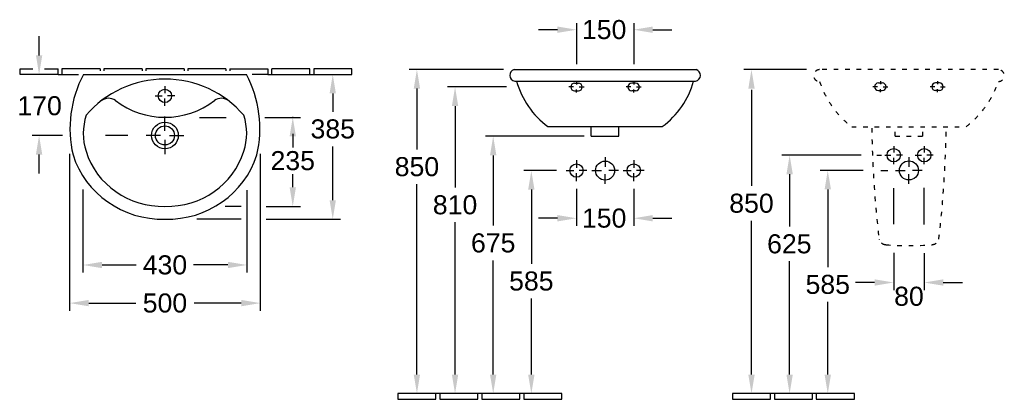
# Model space of a CAD drawing. Extents: x 159 to 2740, y 616 to 1612.
import ezdxf
from ezdxf.enums import TextEntityAlignment as Align

# ---------------------------------------------------------------- set-up
doc = ezdxf.new("R2010")
doc.units = 0
doc.linetypes.add('ACAD_ISO03W100', pattern=[30, 12, -18])
doc.linetypes.add('STRICHLINIEX2', pattern=[38.1, 25.4, -12.7])
for name, color, linetype in [('DRAUF', 6, 'CONTINUOUS'), ('DRAUF_Abfluss', 7, 'CONTINUOUS'), ('DRAUF_Bemassung', 7, 'CONTINUOUS'), ('DRAUF_Fliesen', 2, 'CONTINUOUS'), ('DRAUF_Hahnloch', 7, 'CONTINUOUS'), ('FRONT', 6, 'CONTINUOUS'), ('FRONT_Abfluss', 7, 'CONTINUOUS'), ('FRONT_Befestigung', 7, 'CONTINUOUS'), ('FRONT_Bemassung', 7, 'CONTINUOUS'), ('FRONT_Fliesen', 2, 'CONTINUOUS'), ('INST', 4, 'CONTINUOUS'), ('INST_Abfluss', 7, 'CONTINUOUS'), ('INST_Befestigung', 7, 'CONTINUOUS'), ('INST_Bemassung', 7, 'CONTINUOUS'), ('INST_Fliesen', 2, 'CONTINUOUS')]:
    doc.layers.add(name, color=color, linetype=linetype)
doc.styles.get("Standard").update_dxf_attribs({"font": 'ARIAL.TTF'})

msp = doc.modelspace()

# ---------------------------------------------------------------- linework, layer by layer
at = {"layer": 'DRAUF'}
msp.add_line((325.7, 1468.5), (753.1, 1468.5), dxfattribs=at)
at = {"layer": 'DRAUF', "color": 1, "linetype": 'Continuous'}
msp.add_circle((539.4, 1308.5), 35, dxfattribs=at)
at = {"layer": 'DRAUF'}
for centre, major_axis, start_param, end_param in [((615, 1326.7), (324.6, 0), 2.671018, 3.365176), ((463.8, 1326.7), (-324.6, 0), 2.91801, 3.612167), ((534.1, 1325.9), (246.1, 0), 3.434742, 4.733887), ((544.7, 1325.9), (-246.1, 0), 1.549298, 2.848444)]:
    msp.add_ellipse(centre, major_axis=major_axis, ratio=0.964, start_param=start_param, end_param=end_param, dxfattribs=at)
at = {"layer": 'DRAUF', "color": 5}
for centre, major_axis, start_param, end_param in [((539.4, 1199.4), (-266.3, 0), 3.824707, 5.600071), ((488.6, 1313.7), (-163.4, 0), -0.308455, 0.301186), ((590.3, 1313.7), (-163.4, 0), 2.840407, 3.450048), ((534, 1325.3), (210.4, 0), 3.43325, 4.737913), ((544.8, 1325.3), (210.4, 0), 4.686865, 5.991527)]:
    msp.add_ellipse(centre, major_axis=major_axis, ratio=0.964, start_param=start_param, end_param=end_param, dxfattribs=at)
at = {"layer": 'DRAUF', "color": 4}
for centre, major_axis, start_param, end_param in [((391.6, 1376.2), (-30.8, 0), 4.087863, 5.398831), ((539.4, 1554.9), (-206.3, 0), 0.890528, 2.251065), ((687.2, 1376.2), (30.8, 0), 0.884354, 2.195322)]:
    msp.add_ellipse(centre, major_axis=major_axis, ratio=0.964, start_param=start_param, end_param=end_param, dxfattribs=at)
at = {"layer": 'DRAUF_Abfluss', "color": 1, "linetype": 'Continuous', "ltscale": 0.4}
for p, q in [((539.4, 1320.5), (539.4, 1357.8)), ((527.4, 1308.5), (490.2, 1308.5)), ((539.4, 1296.6), (539.4, 1259.3)), ((551.4, 1308.5), (588.7, 1308.5))]:
    msp.add_line(p, q, dxfattribs=at)
at = {"layer": 'DRAUF_Abfluss', "color": 4, "linetype": 'Continuous'}
msp.add_circle((539.4, 1308.5), 25, dxfattribs=at)
at = {"layer": 'DRAUF_Bemassung', "linetype": 'ByBlock'}
for p, q in [((209.4, 1518.6), (209.4, 1568.6)), ((270.8, 1308.5), (190.9, 1308.5)), ((209.4, 1208.5), (209.4, 1258.5))]:
    msp.add_line(p, q, dxfattribs=at)
at = {"layer": 'DRAUF_Bemassung'}
for p, q in [((979.4, 1418.6), (979.4, 1370.8)), ((629.8, 1356), (699.9, 1356)), ((801.2, 1356), (894.5, 1356)), ((442.1, 1308.5), (383.6, 1308.5)), ((874.5, 1313.1), (874.5, 1277.1)), ((979.4, 1138.7), (979.4, 1279.7)), ((289.4, 1259.9), (289.4, 848.7)), ((789.4, 1259.9), (789.4, 848.7)), ((874.5, 1172.5), (874.5, 1207.1)), ((324.4, 1166.4), (324.4, 948.7)), ((754.4, 1165), (754.4, 948.7)), ((739.6, 1122.5), (697.7, 1122.5)), ((804.4, 1122.5), (894.5, 1122.5)), ((739.6, 1088.7), (622.8, 1088.7)), ((804.4, 1088.7), (999.4, 1088.7)), ((374.4, 968.7), (464.3, 968.7)), ((704.4, 968.7), (614.5, 968.7)), ((339.4, 868.7), (463.3, 868.7)), ((739.4, 868.7), (615.6, 868.7))]:
    msp.add_line(p, q, dxfattribs=at)
msp.add_point((874.5, 1356), dxfattribs=at)
at = {"layer": 'DRAUF_Bemassung', "linetype": 'ByBlock'}
for points in [[(201.1, 1518.6), (217.7, 1518.6), (209.4, 1468.6)], [(201.1, 1258.5), (217.7, 1258.5), (209.4, 1308.5)]]:
    msp.add_solid(points, dxfattribs=at)
at = {"layer": 'DRAUF_Bemassung'}
for points in [[(971.1, 1418.6), (987.7, 1418.6), (979.4, 1468.6)], [(866.2, 1306), (882.9, 1306), (874.5, 1356)], [(866.2, 1172.5), (882.9, 1172.5), (874.5, 1122.5)], [(971.1, 1138.7), (987.7, 1138.7), (979.4, 1088.7)], [(374.4, 977), (374.4, 960.4), (324.4, 968.7)], [(704.4, 977), (704.4, 960.4), (754.4, 968.7)], [(339.4, 877), (339.4, 860.4), (289.4, 868.7)], [(739.4, 877), (739.4, 860.4), (789.4, 868.7)]]:
    msp.add_solid(points, dxfattribs=at)
at = {"layer": 'DRAUF_Fliesen'}
for p, q in [((159.4, 1483.6), (193.4, 1483.6)), ((159.4, 1468.6), (159.4, 1483.6)), ((223.4, 1483.6), (259.4, 1483.6)), ((259.4, 1468.6), (259.4, 1483.6)), ((369.4, 1483.6), (269.4, 1483.6)), ((269.4, 1483.6), (269.4, 1468.6)), ((369.4, 1483.6), (369.4, 1477.7)), ((479.4, 1483.6), (379.4, 1483.6)), ((379.4, 1483.6), (379.4, 1477.7)), ((479.4, 1483.6), (479.4, 1477.7)), ((589.4, 1483.6), (489.4, 1483.6)), ((489.4, 1483.6), (489.4, 1477.7)), ((589.4, 1483.6), (589.4, 1477.7)), ((699.4, 1483.6), (599.4, 1483.6)), ((599.4, 1483.6), (599.4, 1477.7)), ((699.4, 1483.6), (699.4, 1477.7)), ((709.4, 1483.6), (809.4, 1483.6)), ((709.4, 1483.6), (709.4, 1477.7)), ((809.4, 1483.6), (809.4, 1468.6)), ((919.4, 1483.6), (819.4, 1483.6)), ((819.4, 1468.6), (819.4, 1483.6)), ((919.4, 1468.6), (919.4, 1483.6)), ((1029.4, 1483.6), (929.4, 1483.6)), ((929.4, 1483.6), (929.4, 1468.6)), ((1029.4, 1468.6), (1029.4, 1483.6)), ((259.4, 1468.6), (159.4, 1468.6)), ((259.4, 1468.6), (269.4, 1468.6)), ((269.4, 1468.6), (312.4, 1468.6)), ((809.4, 1468.6), (768.3, 1468.6)), ((809.4, 1468.6), (819.4, 1468.6)), ((819.4, 1468.6), (919.4, 1468.6)), ((919.4, 1468.6), (929.4, 1468.6)), ((929.4, 1468.6), (1029.4, 1468.6))]:
    msp.add_line(p, q, dxfattribs=at)
at = {"layer": 'DRAUF_Hahnloch', "color": 1, "linetype": 'Continuous'}
for p, q in [((539.4, 1438), (539.4, 1419.2)), ((513.6, 1412.2), (532.4, 1412.2)), ((539.4, 1386.3), (539.4, 1405.2)), ((565.3, 1412.2), (546.4, 1412.2))]:
    msp.add_line(p, q, dxfattribs=at)
at = {"layer": 'DRAUF_Hahnloch', "color": 2, "linetype": 'Continuous'}
msp.add_circle((539.4, 1412.2), 17.5, dxfattribs=at)
at = {"layer": 'FRONT'}
for p, q in [((1455.1, 1481.3), (1931.9, 1481.3)), ((1456.4, 1451), (1930.6, 1451)), ((1543.4, 1331.7), (1843.5, 1331.7))]:
    msp.add_line(p, q, dxfattribs=at)
at = {"layer": 'FRONT', "color": 4}
for p, q in [((1657.2, 1306.3), (1657.2, 1331.7)), ((1729.7, 1306.3), (1729.7, 1331.7)), ((1657.2, 1306.3), (1729.7, 1306.3))]:
    msp.add_line(p, q, dxfattribs=at)
at = {"layer": 'FRONT'}
for centre, radius, start, end in [((1459, 1466.3), 15.5, 104.6578, 260.3944), ((1928, 1466.3), 15.5, 279.6056, 75.3422), ((1677.3, 1511.7), 224.4, 195.709, 233.3612), ((1709.6, 1511.7), 224.4, 306.6388, 344.291)]:
    msp.add_arc(centre, radius, start, end, dxfattribs=at)
at = {"layer": 'FRONT_Abfluss', "color": 1, "linetype": 'Continuous'}
for p, q in [((1618.5, 1243.8), (1618.5, 1223.4)), ((1693.5, 1251.3), (1693.5, 1225.9)), ((1768.5, 1243.8), (1768.5, 1223.4)), ((1591, 1216.3), (1611.4, 1216.4)), ((1646, 1216.3), (1625.6, 1216.3)), ((1658.5, 1216.3), (1683.9, 1216.3)), ((1728.5, 1216.3), (1703, 1216.3)), ((1741, 1216.3), (1761.4, 1216.3)), ((1796, 1216.3), (1775.6, 1216.4)), ((1618.5, 1188.8), (1618.5, 1209.2)), ((1693.5, 1181.3), (1693.5, 1206.8)), ((1768.5, 1188.8), (1768.5, 1209.2))]:
    msp.add_line(p, q, dxfattribs=at)
at = {"layer": 'FRONT_Abfluss', "color": 4, "linetype": 'Continuous'}
msp.add_circle((1693.5, 1216.3), 25, dxfattribs=at)
at = {"layer": 'FRONT_Abfluss', "color": 2, "linetype": 'Continuous'}
for centre in [(1618.5, 1216.3), (1768.5, 1216.3)]:
    msp.add_circle(centre, 17.5, dxfattribs=at)
at = {"layer": 'FRONT_Befestigung', "color": 1, "linetype": 'Continuous'}
for p, q in [((1618.5, 1449.9), (1618.5, 1442)), ((1768.5, 1449.9), (1768.5, 1442)), ((1611, 1435.6), (1598.8, 1435.6)), ((1618.5, 1421.2), (1618.5, 1429.2)), ((1625.9, 1435.6), (1638.2, 1435.6)), ((1761, 1435.6), (1748.8, 1435.6)), ((1768.5, 1421.2), (1768.5, 1429.2)), ((1775.9, 1435.6), (1788.2, 1435.6))]:
    msp.add_line(p, q, dxfattribs=at)
at = {"layer": 'FRONT_Befestigung', "color": 7, "linetype": 'Continuous'}
for p, q in [((1613.5, 1445.6), (1623.5, 1445.6)), ((1613.5, 1425.6), (1623.5, 1425.6)), ((1773.5, 1445.6), (1763.5, 1445.6)), ((1773.5, 1425.6), (1763.5, 1425.6))]:
    msp.add_line(p, q, dxfattribs=at)
for centre, start, end in [((1613.5, 1435.6), 90, 270), ((1623.5, 1435.6), 270, 90), ((1763.5, 1435.6), 90, 270), ((1773.5, 1435.6), 270, 90)]:
    msp.add_arc(centre, 10, start, end, dxfattribs=at)
at = {"layer": 'FRONT_Bemassung', "linetype": 'ByBlock'}
for p, q in [((1618.5, 1603.2), (1618.5, 1495.2)), ((1768.5, 1602.9), (1768.5, 1495.5)), ((1568.5, 1585.8), (1518.5, 1585.8)), ((1818.5, 1585.8), (1868.5, 1585.8)), ((1618.5, 1168.8), (1618.5, 1071.3)), ((1768.5, 1168.5), (1768.5, 1071.3)), ((1568.5, 1091.3), (1518.5, 1091.3)), ((1818.5, 1091.3), (1868.5, 1091.3))]:
    msp.add_line(p, q, dxfattribs=at)
at = {"layer": 'FRONT_Bemassung'}
for p, q in [((1427.3, 1481.3), (1180.1, 1481.3)), ((1200.1, 1431.3), (1200.1, 1271.9)), ((1434.6, 1435.6), (1280.1, 1435.6)), ((1300.1, 1385.6), (1300.1, 1171.9)), ((1638.7, 1306.3), (1380.1, 1306.3)), ((1400.1, 1256.3), (1400.1, 1071.9)), ((1566, 1216.3), (1480.1, 1216.3)), ((1200.1, 681.3), (1200.1, 1180.8)), ((1500.1, 1166.3), (1500.1, 971.9)), ((1300.1, 681.3), (1300.1, 1080.8)), ((1400.1, 681.3), (1400.1, 980.8)), ((1500.1, 681.3), (1500.1, 880.8))]:
    msp.add_line(p, q, dxfattribs=at)
at = {"layer": 'FRONT_Bemassung', "linetype": 'ByBlock'}
for points in [[(1568.5, 1594.2), (1568.5, 1577.5), (1618.5, 1585.8)], [(1818.5, 1594.2), (1818.5, 1577.5), (1768.5, 1585.8)], [(1568.5, 1099.6), (1568.5, 1083), (1618.5, 1091.3)], [(1818.5, 1099.6), (1818.5, 1083), (1768.5, 1091.3)]]:
    msp.add_solid(points, dxfattribs=at)
at = {"layer": 'FRONT_Bemassung'}
for points in [[(1191.7, 1431.3), (1208.4, 1431.3), (1200.1, 1481.3)], [(1291.7, 1385.6), (1308.4, 1385.6), (1300.1, 1435.6)], [(1391.7, 1256.3), (1408.4, 1256.3), (1400.1, 1306.3)], [(1491.7, 1166.3), (1508.4, 1166.3), (1500.1, 1216.3)], [(1191.7, 681.3), (1208.4, 681.3), (1200.1, 631.3)], [(1291.7, 681.3), (1308.4, 681.3), (1300.1, 631.3)], [(1391.7, 681.3), (1408.4, 681.3), (1400.1, 631.3)], [(1491.7, 681.3), (1508.4, 681.3), (1500.1, 631.3)]]:
    msp.add_solid(points, dxfattribs=at)
at = {"layer": 'FRONT_Fliesen'}
for p, q in [((1150.1, 631.3), (1150.1, 616.3)), ((1250.1, 631.3), (1150.1, 631.3)), ((1250.1, 616.3), (1250.1, 631.3)), ((1260.1, 631.3), (1250.1, 631.3)), ((1260.1, 631.3), (1260.1, 616.3)), ((1360.1, 631.3), (1260.1, 631.3)), ((1360.1, 616.3), (1360.1, 631.3)), ((1370.1, 631.3), (1360.1, 631.3)), ((1366.5, 631.3), (1360.1, 631.3)), ((1370.1, 631.3), (1370.1, 616.3)), ((1470.1, 631.3), (1370.1, 631.3)), ((1470.1, 616.3), (1470.1, 631.3)), ((1480.1, 631.3), (1470.1, 631.3)), ((1476.5, 631.3), (1470.1, 631.3)), ((1480.1, 631.3), (1480.1, 616.3)), ((1580.1, 631.3), (1480.1, 631.3)), ((1580.1, 616.3), (1580.1, 631.3)), ((1150.1, 616.3), (1250.1, 616.3)), ((1260.1, 616.3), (1360.1, 616.3)), ((1370.1, 616.3), (1470.1, 616.3)), ((1480.1, 616.3), (1580.1, 616.3))]:
    msp.add_line(p, q, dxfattribs=at)
at = {"layer": 'INST', "color": 4, "linetype": 'ACAD_ISO03W100'}
for p, q in [((2453.9, 1306.3), (2453.9, 1322.7)), ((2526.4, 1306.3), (2526.4, 1322.7)), ((2453.9, 1306.3), (2526.4, 1306.3))]:
    msp.add_line(p, q, dxfattribs=at)
msp.add_lwpolyline([(2724.7, 1450, 0.997604), (2724.8, 1481.1), (2255.6, 1481.1, 0.997604), (2255.7, 1450, 0.14908), (2340.1, 1331.5), (2640.2, 1331.5, 0.14908)], format="xyb", close=True, dxfattribs=at)
for centre, radius, start, end in [((5242.8, 1369.9), 2850.5, 180.8423, 186.7128), ((-262.4, 1369.9), 2850.5, 353.2872, 359.1577), ((2490.2, 1810), 790.4, 265.6038, 274.3962), ((2549.6, 1041.3), 19.4, 273.379, 307.1643)]:
    msp.add_arc(centre, radius, start, end, dxfattribs=at)
at = {"layer": 'INST', "color": 4, "linetype": 'STRICHLINIEX2', "ltscale": 0.6}
for start, end in [(193.9747, 196.5352), (228.6193, 266.621)]:
    msp.add_arc((2430.7, 1041.3), 19.4, start, end, dxfattribs=at)
at = {"layer": 'INST_Abfluss', "color": 1, "linetype": 'Continuous'}
for p, q in [((2450.2, 1280.2), (2450.2, 1263.8)), ((2530.2, 1280.2), (2530.2, 1263.8)), ((2426.7, 1256.7), (2443.1, 1256.7)), ((2450.2, 1233.2), (2450.2, 1249.6)), ((2473.7, 1256.7), (2457.3, 1256.7)), ((2490.2, 1251.7), (2490.2, 1226.2)), ((2506.7, 1256.7), (2523.1, 1256.7)), ((2530.2, 1233.2), (2530.2, 1249.6)), ((2553.7, 1256.7), (2537.3, 1256.7)), ((2455.2, 1216.7), (2480.6, 1216.7)), ((2525.2, 1216.7), (2499.7, 1216.7)), ((2490.2, 1181.7), (2490.2, 1207.1))]:
    msp.add_line(p, q, dxfattribs=at)
at = {"layer": 'INST_Abfluss', "color": 2, "linetype": 'Continuous'}
for centre in [(2450.2, 1256.7), (2530.2, 1256.7)]:
    msp.add_circle(centre, 17.5, dxfattribs=at)
at = {"layer": 'INST_Abfluss', "color": 4, "linetype": 'Continuous'}
msp.add_circle((2490.2, 1216.7), 25, dxfattribs=at)
at = {"layer": 'INST_Befestigung', "color": 7, "linetype": 'Continuous'}
for p, q in [((2410.2, 1446.3), (2420.2, 1446.3)), ((2570.2, 1446.3), (2560.2, 1446.3)), ((2410.2, 1426.3), (2420.2, 1426.3)), ((2570.2, 1426.3), (2560.2, 1426.3))]:
    msp.add_line(p, q, dxfattribs=at)
at = {"layer": 'INST_Befestigung', "color": 1, "linetype": 'Continuous'}
for p, q in [((2415.2, 1450.7), (2415.2, 1442.7)), ((2565.2, 1450.7), (2565.2, 1442.7)), ((2407.8, 1436.3), (2395.5, 1436.3)), ((2415.2, 1422), (2415.2, 1429.9)), ((2422.6, 1436.3), (2434.9, 1436.3)), ((2557.8, 1436.3), (2545.5, 1436.3)), ((2565.2, 1422), (2565.2, 1429.9)), ((2572.6, 1436.3), (2584.9, 1436.3))]:
    msp.add_line(p, q, dxfattribs=at)
at = {"layer": 'INST_Befestigung', "color": 7, "linetype": 'Continuous'}
for centre, start, end in [((2410.2, 1436.3), 90, 270), ((2420.2, 1436.3), 270, 90), ((2560.2, 1436.3), 90, 270), ((2570.2, 1436.3), 270, 90)]:
    msp.add_arc(centre, 10, start, end, dxfattribs=at)
at = {"layer": 'INST_Bemassung'}
for p, q in [((2221.4, 1481.3), (2057.3, 1481.3)), ((2077.3, 1427.8), (2077.3, 1175.9)), ((2365, 1256.7), (2157.3, 1256.7)), ((2406.2, 1256.7), (2418.3, 1256.7)), ((2369.8, 1216.7), (2257.3, 1216.7)), ((2416.4, 1216.7), (2435.2, 1216.7)), ((2177.3, 1206.7), (2177.3, 1069.4)), ((2277.3, 1166.7), (2277.3, 963)), ((2450.2, 1075.4), (2450.2, 1170)), ((2530.2, 1074.5), (2530.2, 1170.8)), ((2077.3, 681.3), (2077.3, 1084.8)), ((2177.3, 681.3), (2177.3, 978.4)), ((2277.3, 681.3), (2277.3, 871.9))]:
    msp.add_line(p, q, dxfattribs=at)
at = {"layer": 'INST_Bemassung', "linetype": 'ByBlock'}
for p, q in [((2450.2, 1000.3), (2450.2, 902.7)), ((2530.2, 1000), (2530.2, 902.7)), ((2400.2, 922.7), (2350.2, 922.7)), ((2580.2, 922.7), (2630.2, 922.7))]:
    msp.add_line(p, q, dxfattribs=at)
at = {"layer": 'INST_Bemassung'}
for points in [[(2069, 1431.3), (2085.7, 1431.3), (2077.3, 1481.3)], [(2169, 1206.7), (2185.7, 1206.7), (2177.3, 1256.7)], [(2269, 1166.7), (2285.7, 1166.7), (2277.3, 1216.7)], [(2069, 681.3), (2085.7, 681.3), (2077.3, 631.3)], [(2169, 681.3), (2185.7, 681.3), (2177.3, 631.3)], [(2269, 681.3), (2285.7, 681.3), (2277.3, 631.3)]]:
    msp.add_solid(points, dxfattribs=at)
at = {"layer": 'INST_Bemassung', "linetype": 'ByBlock'}
for points in [[(2400.2, 931.1), (2400.2, 914.4), (2450.2, 922.7)], [(2580.2, 931.1), (2580.2, 914.4), (2530.2, 922.7)]]:
    msp.add_solid(points, dxfattribs=at)
at = {"layer": 'INST_Fliesen'}
for p, q in [((2027.3, 631.3), (2027.3, 616.3)), ((2127.3, 631.3), (2027.3, 631.3)), ((2127.3, 616.3), (2127.3, 631.3)), ((2137.3, 631.3), (2127.3, 631.3)), ((2137.3, 631.3), (2137.3, 616.3)), ((2237.3, 631.3), (2137.3, 631.3)), ((2237.3, 616.3), (2237.3, 631.3)), ((2247.3, 631.3), (2237.3, 631.3)), ((2247.3, 631.3), (2247.3, 616.3)), ((2347.3, 631.3), (2247.3, 631.3)), ((2347.3, 616.3), (2347.3, 631.3)), ((2027.3, 616.3), (2127.3, 616.3)), ((2137.3, 616.3), (2237.3, 616.3)), ((2247.3, 616.3), (2347.3, 616.3))]:
    msp.add_line(p, q, dxfattribs=at)

# ---------------------------------------------------------------- texts
at = {"layer": 'DRAUF_Bemassung'}
msp.add_text('170', height=50, dxfattribs=at).set_placement((152.5, 1361.5))
at = {"layer": 'DRAUF_Bemassung', "char_height": 50, "attachment_point": 5}
for s, insert in [('385', (979.4, 1325.3)), ('235', (874.5, 1242.1)), ('430', (539.4, 968.7)), ('500', (539.4, 868.7))]:
    msp.add_mtext(s, dxfattribs=dict(at, insert=insert))
at = {"layer": 'FRONT_Bemassung'}
for p in [(1632.8, 1561.3), (1632.8, 1066.7)]:
    msp.add_text('150', height=50, dxfattribs=at).set_placement(p)
at = {"layer": 'FRONT_Bemassung', "char_height": 50, "attachment_point": 5}
for s, insert in [('\\A1;850', (1200.1, 1226.3)), ('810', (1300.1, 1126.3)), ('\\A1;675', (1400.1, 1026.3)), ('\\A1;585', (1500.1, 926.3))]:
    msp.add_mtext(s, dxfattribs=dict(at, insert=insert))
at = {"layer": 'INST_Bemassung'}
msp.add_text('80', height=50, dxfattribs=at).set_placement((2490.2, 886.7), align=Align.MIDDLE_CENTER)
at = {"layer": 'INST_Bemassung', "char_height": 50, "attachment_point": 5}
for s, insert in [('\\A1;850', (2077.3, 1130.4)), ('\\A1;625', (2176.5, 1023.9)), ('\\A1;585', (2277.3, 917.5))]:
    msp.add_mtext(s, dxfattribs=dict(at, insert=insert))

doc.saveas('drawing.dxf')
